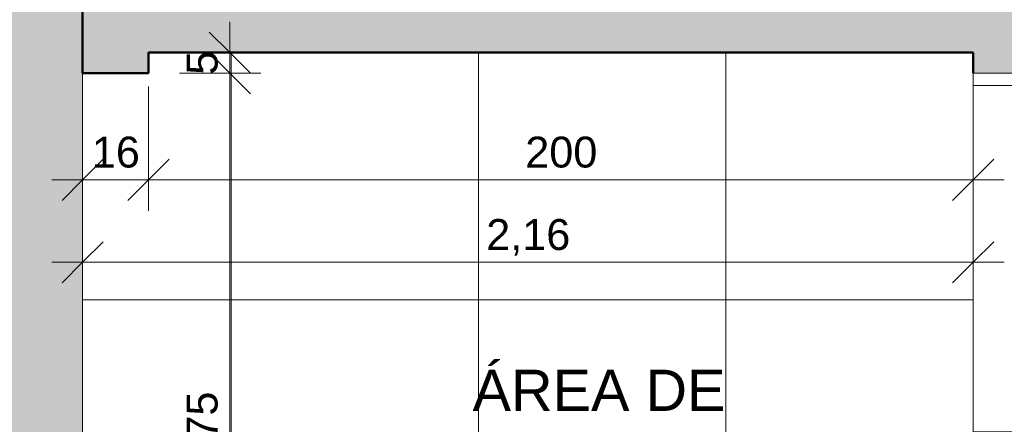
# Model space of a CAD drawing. Header units: metres. Extents: x -10.5 to 2.8, y -19.6 to -9.4.
# Tile 8 of 35: x -8.5 to -6.1, y -16.4 to -15.4. Entities that reach past the tile are written whole.
import ezdxf

# ---------------------------------------------------------------- set-up
doc = ezdxf.new("R2010")
doc.units = ezdxf.units.M
for name, color, linetype, lineweight in [('A-ANNO-DIMS', 7, 'Continuous', 9), ('A-ANNO-DIMS-50', 7, 'Continuous', 9), ('A-AREA-IDEN', 7, 'Continuous', 9), ('A-DOOR', 7, 'Continuous', 5), ('A-FLOR', 7, 'Continuous', 5), ('A-FLOR-PATT', 7, 'Continuous', 5), ('A-WALL-PATT', 7, 'Continuous', 5), ('I-WALL', 7, 'Continuous', 5)]:
    doc.layers.add(name, color=color, linetype=linetype, lineweight=lineweight)
doc.styles.add('Arial', font='arial.ttf', dxfattribs={"height": 0.1})
doc.styles.add('Arial_1', font='arial.ttf', dxfattribs={"height": 0.075})
doc.dimstyles.new('Com_linha__ref__contínua__-_Cor_Vermelha_Arial_1_5mm', dxfattribs={"dimscale": 0.3048, "dimtxt": 0.076519, "dimasz": 0.328084, "dimexe": 0.246063, "dimexo": 0.246063, "dimgap": 0.024606, "dimtad": 1, "dimrnd": 0.01, "dimzin": 0, "dimdsep": 46, "dimtxsty": 'Arial_1', "dimblk1": 'OBLIQUE', "dimblk2": 'OBLIQUE', "dimsah": 1, "dimcen": 0.09, "dimdle": 0.246063, "dimazin": 0, "dimtfac": 1, "dimtdec": 4, "dimtix": 1, "dimtmove": 0, "dimatfit": 3, "dimfxl": 1, "dimtvp": 1, "dimtolj": 1, "dimtzin": 0, "dimarcsym": 2})
doc.dimstyles.new('Com_linha__ref__contínua__-_Cor_Vermelha_Arial_1_5mm_2', dxfattribs={"dimscale": 0.3048, "dimtxt": 0.076519, "dimasz": 0.328084, "dimexe": 0.246063, "dimexo": 0.246063, "dimgap": 0.024606, "dimtad": 1, "dimdec": 1, "dimlfac": 100, "dimrnd": 0.1, "dimdsep": 46, "dimtxsty": 'Arial_1', "dimblk1": 'OBLIQUE', "dimblk2": 'OBLIQUE', "dimsah": 1, "dimcen": 0.09, "dimdle": 0.246063, "dimazin": 0, "dimtfac": 1, "dimtdec": 4, "dimtix": 1, "dimtmove": 0, "dimatfit": 3, "dimfxl": 1, "dimtvp": 1, "dimtolj": 1, "dimtzin": 0, "dimarcsym": 2})

# ---------------------------------------------------------------- blocks, each defined once
blk = doc.blocks.new('PORTA DE GIRO L_VEL TERREO1')
at = {"layer": 'A-DOOR'}
for p, q in [((-0.45, -0.08), (-0.45, 0.08)), ((-0.45, 0.08), (0.45, 0.08)), ((0.45, 0.08), (0.45, -0.08)), ((-0.45, -0.08), (0.45, -0.08))]:
    blk.add_line(p, q, dxfattribs=at)
at = {"layer": 'A-DOOR', "lineweight": 15}
for p, q in [((-0.42, 0.08), (-0.42, -0.035)), ((0.42, 0.08), (0.42, -0.0407)), ((0.45, 0.08), (0.42, 0.08)), ((0.45, -0.08), (0.45, 0.08)), ((-0.44, -0.035), (-0.44, -0.08)), ((-0.42, -0.035), (-0.44, -0.035)), ((0.42, -0.0407), (0.44, -0.0407)), ((0.44, -0.0407), (0.44, -0.08)), ((0.3789, -0.0497), (0.3789, -0.9104)), ((0.4189, -0.0497), (0.3789, -0.0497)), ((0.4189, -0.9104), (0.4189, -0.0497)), ((0.44, -0.08), (0.45, -0.08)), ((0.3489, -0.7405), (0.3294, -0.7337)), ((0.45, -0.7405), (0.4695, -0.7337)), ((0.3689, -0.8305), (0.3789, -0.8305)), ((0.3689, -0.8705), (0.3689, -0.8305)), ((0.4289, -0.8304), (0.4189, -0.8304)), ((0.4289, -0.8704), (0.4289, -0.8304)), ((0.3689, -0.8405), (0.3489, -0.8405)), ((0.4289, -0.8404), (0.45, -0.8404)), ((0.3689, -0.8605), (0.3336, -0.8605)), ((0.3789, -0.8705), (0.3689, -0.8705)), ((0.4189, -0.8704), (0.4189, -0.9104)), ((0.4189, -0.8704), (0.4289, -0.8704)), ((0.4289, -0.8604), (0.4653, -0.8604)), ((0.3789, -0.9104), (0.4189, -0.9104)), ((0.4189, -0.9104), (0.3989, -0.9104))]:
    blk.add_line(p, q, dxfattribs=at)
at = {"layer": 'A-DOOR'}
blk.add_arc((0.629, 0.1553), 1.0946, 192.4129, 256.7914, dxfattribs=at)
at = {"layer": 'A-DOOR', "lineweight": 15}
for centre, radius, start, end in [((0.5319, -0.7905), 0.2103, 164.3286, 199.4386), ((0.267, -0.7904), 0.2103, 340.5821, 15.6453), ((0.5319, -0.7905), 0.1898, 164.7222, 195.2778), ((0.267, -0.7904), 0.1897, 344.7458, 15.2542)]:
    blk.add_arc(centre, radius, start, end, dxfattribs=at)
blk = doc.blocks.new('DIMBLOCK1-NIVEL TERREO')
at = {"layer": 'A-ANNO-DIMS-50', "color": 242, "true_color": 0xbd2b2e}
for p, q in [((-7.9765, -15.525), (-8.0265, -15.475)), ((-7.9765, -15.525), (-8.0986, -15.525)), ((-7.9765, -17.35), (-7.9765, -15.525)), ((-7.9765, -15.525), (-7.9265, -15.575)), ((-7.9765, -15.525), (-7.9015, -15.525)), ((-7.9765, -17.275), (-8.0265, -17.225)), ((-7.9765, -17.275), (-8.2166, -17.275)), ((-7.9765, -17.275), (-7.9265, -17.325)), ((-7.9765, -17.275), (-7.9015, -17.275))]:
    blk.add_line(p, q, dxfattribs=at)
at = {"layer": 'A-ANNO-DIMS-50', "color": 0, "insert": (-8.0813, -16.5013), "char_height": 0.075, "width": 0.242979, "attachment_point": 1, "rotation": 90, "line_spacing_factor": 0.941778, "style": 'Arial_1'}
blk.add_mtext('1,75', dxfattribs=at)
blk = doc.blocks.new('_Oblique')
at = {"color": 0, "linetype": 'ByBlock', "lineweight": -2}
blk.add_line((-0.5, -0.5), (0.5, 0.5), dxfattribs=at)
blk = doc.blocks.new('DIMBLOCK2-NIVEL TERREO')
at = {"layer": 'A-ANNO-DIMS-50', "color": 242, "true_color": 0xbd2b2e}
for p, q in [((-8.3336, -15.9837), (-8.3336, -15.9087)), ((-6.1736, -15.9837), (-6.1736, -15.9087)), ((-8.3336, -15.9837), (-8.2836, -15.9337)), ((-6.1736, -15.9837), (-6.1236, -15.9337)), ((-8.4086, -15.9837), (-6.0986, -15.9837)), ((-8.3336, -15.9837), (-8.3836, -16.0337)), ((-8.3336, -15.9837), (-8.3336, -15.988)), ((-6.1736, -15.9837), (-6.2236, -16.0337)), ((-6.1736, -15.9837), (-6.1736, -15.988))]:
    blk.add_line(p, q, dxfattribs=at)
at = {"layer": 'A-ANNO-DIMS-50', "color": 0, "insert": (-7.3548, -15.8788), "char_height": 0.075, "width": 0.242979, "attachment_point": 1, "line_spacing_factor": 0.941778, "style": 'Arial_1'}
blk.add_mtext('2,16', dxfattribs=at)
blk = doc.blocks.new('DIMBLOCK74-NIVEL TERREO')
at = {"layer": 'A-ANNO-DIMS-50', "color": 242, "true_color": 0xbd2b2e}
for p, q in [((-7.9765, -15.6), (-7.9765, -15.4)), ((-7.9765, -15.475), (-8.0265, -15.425)), ((-7.9765, -15.475), (-8.0515, -15.475)), ((-7.9765, -15.525), (-8.0265, -15.475)), ((-7.9765, -15.475), (-7.9265, -15.525)), ((-7.9765, -15.475), (-7.9722, -15.475)), ((-7.9765, -15.525), (-8.0986, -15.525)), ((-7.9765, -15.525), (-7.9265, -15.575)), ((-7.9765, -15.525), (-7.9015, -15.525))]:
    blk.add_line(p, q, dxfattribs=at)
at = {"layer": 'A-ANNO-DIMS-50', "color": 0, "insert": (-8.0813, -15.5289), "char_height": 0.075, "width": 0.069221, "attachment_point": 1, "rotation": 90, "line_spacing_factor": 0.941778, "style": 'Arial_1'}
blk.add_mtext('5', dxfattribs=at)
blk = doc.blocks.new('DIMBLOCK75-NIVEL TERREO')
at = {"layer": 'A-ANNO-DIMS-50', "color": 242, "true_color": 0xbd2b2e}
for p, q in [((-8.3336, -15.7837), (-8.3336, -15.557)), ((-8.1736, -15.7837), (-8.1736, -15.557)), ((-8.3336, -15.7837), (-8.2836, -15.7337)), ((-8.1736, -15.7837), (-8.1236, -15.7337)), ((-8.4086, -15.7837), (-8.1736, -15.7837)), ((-8.3336, -15.7837), (-8.3836, -15.8337)), ((-8.3336, -15.7837), (-8.3336, -15.8587)), ((-8.1736, -15.7837), (-8.2236, -15.8337)), ((-8.1736, -15.7837), (-8.1736, -15.8587))]:
    blk.add_line(p, q, dxfattribs=at)
at = {"layer": 'A-ANNO-DIMS-50', "color": 0, "insert": (-8.3113, -15.6788), "char_height": 0.075, "width": 0.138441, "attachment_point": 1, "line_spacing_factor": 0.941778, "style": 'Arial_1'}
blk.add_mtext('16', dxfattribs=at)
blk = doc.blocks.new('DIMBLOCK76-NIVEL TERREO')
at = {"layer": 'A-ANNO-DIMS-50', "color": 242, "true_color": 0xbd2b2e}
for p, q in [((-8.1736, -15.7837), (-8.1736, -15.557)), ((-6.1736, -15.7837), (-6.1736, -15.7087)), ((-8.1736, -15.7837), (-8.1236, -15.7337)), ((-6.1736, -15.7837), (-6.1236, -15.7337)), ((-8.1736, -15.7837), (-8.2236, -15.8337)), ((-8.1736, -15.7837), (-6.0986, -15.7837)), ((-8.1736, -15.7837), (-8.1736, -15.8587)), ((-6.1736, -15.7837), (-6.2236, -15.8337)), ((-6.1736, -15.7837), (-6.1736, -15.788))]:
    blk.add_line(p, q, dxfattribs=at)
at = {"layer": 'A-ANNO-DIMS-50', "color": 0, "insert": (-7.2601, -15.6788), "char_height": 0.075, "width": 0.207662, "attachment_point": 1, "line_spacing_factor": 0.941778, "style": 'Arial_1'}
blk.add_mtext('200', dxfattribs=at)

msp = doc.modelspace()

# ---------------------------------------------------------------- hatches: boundary and pattern name
at = {"layer": 'A-FLOR-PATT', "true_color": 0xd8d8d8}
h = msp.add_hatch(color=254, dxfattribs=at)
h.paths.add_polyline_path([(-8.452, -17.7611), (-8.452, -17.7611), (-8.4512, -17.7607)])
h.paths.add_polyline_path([(-8.3336, -18.075), (-8.3336, -17.7839), (-8.3346, -17.7849), (-8.354, -17.7852), (-8.3544, -17.7856), (-8.3924, -17.7859), (-8.3933, -17.7908), (-8.3955, -17.7927), (-8.3997, -17.7934), (-8.4029, -17.7944), (-8.4057, -17.796), (-8.4096, -17.7984), (-8.4125, -17.7982), (-8.4156, -17.7959), (-8.4189, -17.7942), (-8.422, -17.7933), (-8.4264, -17.7924), (-8.4283, -17.7902), (-8.4288, -17.787), (-8.4294, -17.7856), (-8.4394, -17.7851), (-8.4416, -17.7855), (-8.4447, -17.7876), (-8.4479, -17.7885), (-8.453, -17.7889), (-8.4571, -17.7879), (-8.4624, -17.7837), (-8.4646, -17.7794), (-8.4653, -17.775), (-8.4637, -17.7684), (-8.462, -17.7658), (-8.4581, -17.7627), (-8.4544, -17.7615), (-8.4499, -17.7612), (-8.4447, -17.7624), (-8.4396, -17.765), (-8.4289, -17.7637), (-8.428, -17.7593), (-8.4258, -17.7574), (-8.4222, -17.7568), (-8.4184, -17.7557), (-8.4156, -17.7541), (-8.4117, -17.7516), (-8.4088, -17.7519), (-8.4053, -17.7544), (-8.4024, -17.7559), (-8.3992, -17.7568), (-8.3949, -17.7577), (-8.393, -17.7599), (-8.3924, -17.7637), (-8.3923, -17.7645), (-8.354, -17.7648), (-8.354, -17.7652), (-8.3346, -17.7652), (-8.3336, -17.7662), (-8.3336, -15.315), (-9.2336, -15.315), (-9.2336, -18.075), (-8.8627, -18.075)])
at = {"layer": 'A-FLOR-PATT', "true_color": 0x787878}
h = msp.add_hatch(dxfattribs=at)
h.set_pattern_fill('FP_1', color=8, style=0, pattern_type=2)
h.set_pattern_definition([(0, (-2.574, -15.475), (0, 0.6), []), (90, (-2.574, -15.475), (-0.6, 4e-17), [])])
h.paths.add_polyline_path([(-8.1736, -18.075), (-7.6486, -18.075), (-7.6486, -18.065), (-7.6339, -18.065), (-7.6339, -18.0023), (-7.6382, -17.9978), (-7.6402, -17.9934), (-7.6406, -17.9898), (-7.6402, -17.9578), (-7.6382, -17.9533), (-7.6349, -17.9496), (-7.6306, -17.947), (-7.6256, -17.9457), (-7.6204, -17.9459), (-7.6155, -17.9475), (-7.6113, -17.9504), (-7.6084, -17.9544), (-7.6074, -17.9566), (-7.6066, -17.9614), (-7.6066, -17.9898), (-7.6074, -17.9946), (-7.6097, -17.9989), (-7.6133, -18.0024), (-7.6133, -18.065), (-7.5986, -18.065), (-7.5986, -18.075), (-6.8237, -18.0746), (-6.8237, -17.425), (-6.2136, -17.425), (-6.2136, -16.675), (-6.1736, -16.675), (-6.1736, -15.475), (-8.1736, -15.475), (-8.1736, -15.525), (-8.3336, -15.525), (-8.3336, -17.275), (-8.1736, -17.275), (-8.1736, -17.8038)])
h.paths.add_polyline_path([(-7.2958, -18.0746), (-7.3901, -18.0746), (-7.3898, -17.693), (-7.3877, -17.684), (-7.3861, -17.6796), (-7.3812, -17.6739), (-7.3751, -17.6686), (-7.3688, -17.6664), (-7.3616, -17.6649), (-7.3601, -17.6646), (-6.8856, -17.6649), (-6.8765, -17.6669), (-6.8721, -17.6686), (-6.8664, -17.6735), (-6.8611, -17.6796), (-6.8588, -17.6862), (-6.8573, -17.6936), (-6.8571, -17.6946), (-6.8574, -18.0746), (-7.1914, -18.0746)])
h.paths.add_polyline_path([(-7.1236, -17.9239), (-7.1168, -17.9225), (-7.1139, -17.9213), (-7.1086, -17.9164), (-7.1069, -17.9142), (-7.1047, -17.9079), (-7.1046, -17.9023), (-7.1055, -17.8981), (-7.1074, -17.8942), (-7.1113, -17.8898), (-7.1139, -17.8878), (-7.1186, -17.8859), (-7.1236, -17.8852), (-7.1304, -17.8866), (-7.1333, -17.8878), (-7.1379, -17.8917), (-7.1403, -17.8949), (-7.1423, -17.8996), (-7.1426, -17.9068), (-7.1416, -17.911), (-7.1391, -17.9158), (-7.1371, -17.9183), (-7.1318, -17.9219), (-7.1286, -17.9232)])
at = {"layer": 'A-WALL-PATT', "true_color": 0x808080}
h = msp.add_hatch(color=8, dxfattribs=at)
h.paths.add_polyline_path([(-8.3236, -18.075), (-8.1736, -18.075), (-8.1736, -17.275), (-8.3336, -17.275), (-8.3336, -18.075)])
h.paths.add_polyline_path([(-8.3236, -15.525), (-8.1736, -15.525), (-8.1736, -15.315), (-8.3336, -15.315), (-8.3336, -15.525)])
for points in [[(-7.7262, -15.475), (-7.7037, -15.475), (-7.7037, -15.315), (-8.1736, -15.315), (-8.1736, -15.475)], [(-6.0136, -15.475), (-4.9836, -15.475), (-4.9836, -15.315), (-7.7037, -15.315), (-7.7037, -15.475), (-6.1736, -15.475)], [(-6.0136, -15.525), (-6.0136, -15.475), (-6.1736, -15.475), (-6.1736, -15.525)]]:
    msp.add_hatch(color=8, dxfattribs=at).paths.add_polyline_path(points)

# ---------------------------------------------------------------- linework, layer by layer
at = {"layer": 'A-FLOR'}
msp.add_line((-8.3336, -15.525), (-8.3336, -17.275), dxfattribs=at)
at = {"layer": 'I-WALL', "lineweight": 50}
for p, q in [((-8.3336, -15.315), (-8.3336, -15.525)), ((-8.1736, -15.525), (-8.1736, -15.475)), ((-8.1736, -15.475), (-6.1736, -15.475)), ((-6.1736, -15.475), (-6.1736, -15.525)), ((-8.3336, -15.525), (-8.1736, -15.525))]:
    msp.add_line(p, q, dxfattribs=at)

# ---------------------------------------------------------------- block references
at = {"layer": 'A-DOOR', "rotation": 89.99999999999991}
msp.add_blockref('PORTA DE GIRO L_VEL TERREO1', (-6.0936, -15.975), dxfattribs=at)

# ---------------------------------------------------------------- texts
at = {"layer": 'A-AREA-IDEN', "insert": (-7.3878, -16.2443), "char_height": 0.1, "width": 0.761603, "attachment_point": 1, "style": 'Arial'}
msp.add_mtext('ÁREA DE', dxfattribs=at)

# ---------------------------------------------------------------- dimensions: what is measured, and where the dimension line sits
at = {"layer": 'A-ANNO-DIMS', "color": 242, "true_color": 0xbd2b2e}
for base, p1, p2, dimstyle, override, picture, middle in [((-7.9765, -15.475), (-8.1736, -15.525), (-8.0472, -15.475), 'Com_linha__ref__contínua__-_Cor_Vermelha_Arial_1_5mm_2', {"dimpost": '<>', "dimfxl": 0.135944}, 'DIMBLOCK74-NIVEL TERREO', (-8.0221, -15.5)), ((-7.9765, -15.525), (-8.2916, -17.275), (-8.1736, -15.525), 'Com_linha__ref__contínua__-_Cor_Vermelha_Arial_1_5mm', {"dimpost": '<>', "dimfxl": 1.753977}, 'DIMBLOCK1-NIVEL TERREO', (-8.0223, -16.4))]:
    dim = msp.add_linear_dim(base=base, p1=p1, p2=p2, angle=90, dimstyle=dimstyle, override=override, dxfattribs=at)
    dim.commit()
    dim.dimension.update_dxf_attribs({"geometry": picture, "text_midpoint": middle})
for base, p1, p2, dimstyle, override, picture, middle in [((-8.1736, -15.7837), (-8.3336, -15.482), (-8.1736, -15.482), 'Com_linha__ref__contínua__-_Cor_Vermelha_Arial_1_5mm_2', {"dimpost": '<>', "dimfxl": 0.16}, 'DIMBLOCK75-NIVEL TERREO', (-8.2536, -15.7379)), ((-6.1736, -15.7837), (-8.1736, -15.482), (-6.1736, -15.713), 'Com_linha__ref__contínua__-_Cor_Vermelha_Arial_1_5mm_2', {"dimpost": '<>', "dimfxl": 2.013291}, 'DIMBLOCK76-NIVEL TERREO', (-7.1736, -15.7379)), ((-6.1736, -15.9837), (-8.3336, -15.913), (-6.1736, -15.913), 'Com_linha__ref__contínua__-_Cor_Vermelha_Arial_1_5mm', {"dimpost": '<>', "dimfxl": 2.16}, 'DIMBLOCK2-NIVEL TERREO', (-7.2536, -15.9379))]:
    dim = msp.add_linear_dim(base=base, p1=p1, p2=p2, dimstyle=dimstyle, override=override, dxfattribs=at)
    dim.commit()
    dim.dimension.update_dxf_attribs({"geometry": picture, "text_midpoint": middle})

doc.saveas('drawing.dxf')
